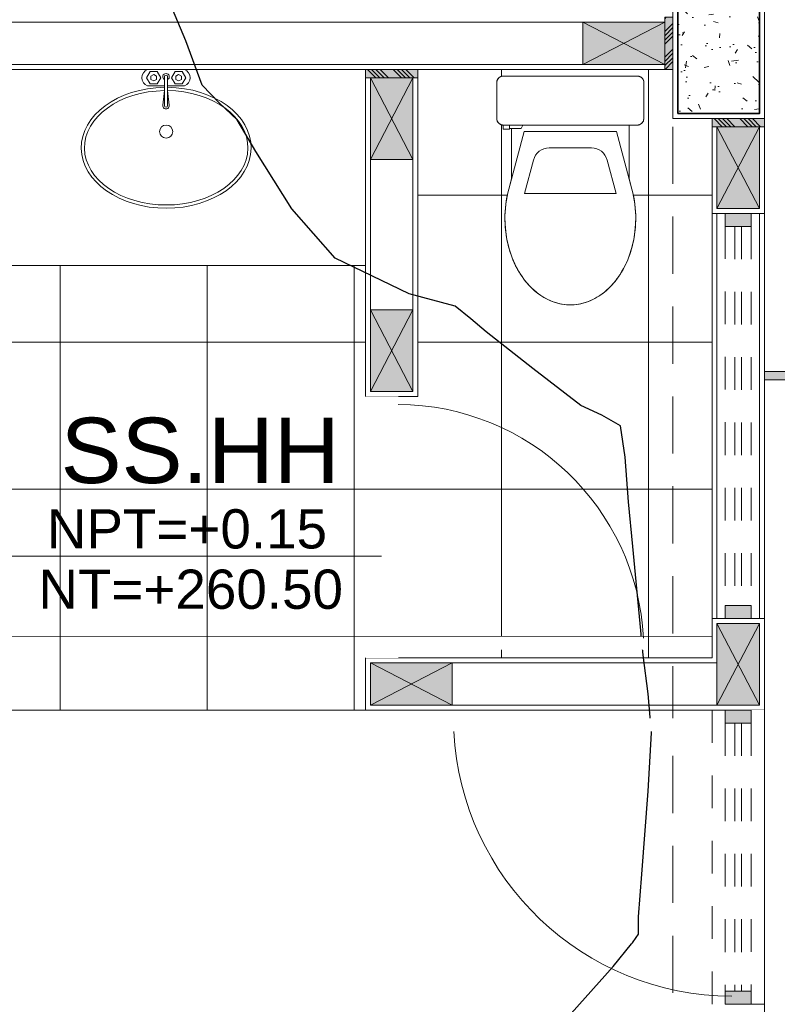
# Model space of a CAD drawing. Header units: millimetres. Extents: x -8931983 to 9630244, y 4 to 18563053.
# Tile 250 of 256: x 349154.24 to 349156.55, y 9281995.63 to 9281998.65. Entities that reach past the tile are written whole.
import ezdxf

# ---------------------------------------------------------------- set-up
doc = ezdxf.new("R2010")
doc.units = ezdxf.units.MM
doc.set_wipeout_variables(frame=1)
for name, pattern in [('01 nivel$0$HIDDEN2', [0.1875, 0.125, -0.0625]), ('CONTINUA', [0]), ('DASHED2', [0.375, 0.25, -0.125]), ('HIDDEN', [9.524999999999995, 6.349999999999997, -3.174999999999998])]:
    doc.linetypes.add(name, pattern=pattern)
for name, color, linetype, lineweight in [('.', 7, 'Continuous', 0), ('013MobiliarioBaño', 151, 'Continuous', 13), ('0_APATAROS SANITARIOS', 40, 'Continuous', 5), ('0_PROYECCIONES 1', 1, 'DASHED2', 0), ('0_VANOS', 30, 'Continuous', 9), ('COLUMNAS', 3, 'Continuous', 35), ('COLUMNETAS TOP', 253, 'Continuous', 0), ('G-ANNO-DIMS', 7, 'Continuous', 5), ('JUNTAS DE DILATACIÓN', 160, 'CONTINUA', 9), ('MURO', 133, 'Continuous', 15), ('Proyecciones 2', 251, 'HIDDEN', 5), ('SGE Arq-Linea fina', 255, 'Continuous', 0), ('TARRAJEO', 32, 'Continuous', 0), ('TEXTO AMBIENTES', 7, 'Continuous', 30), ('vereda', 254, 'Continuous', 5)]:
    doc.layers.add(name, color=color, linetype=linetype, lineweight=lineweight)
doc.layers.add('0_COLUMNA ACHURADO', color=250, linetype='Continuous', lineweight=0, true_color=0x363636)
doc.layers.add('0_TEXTURA PISOS', color=252, linetype='Continuous', lineweight=0, true_color=0x8c8c8c)
doc.layers.add('C-TOPO', color=7, linetype='Continuous')
doc.styles.add('Arial_1', font='arial.ttf', dxfattribs={"height": 0.15})

# ---------------------------------------------------------------- blocks, each defined once
blk = doc.blocks.new('topooooo')
at = {"layer": 'C-TOPO', "color": 252, "linetype": 'Continuous', "lineweight": 25, "true_color": 0x939598, "elevation": 2.117999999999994, "flags": 128}
blk.add_lwpolyline([(-120.4989087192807, -143.132410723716), (-120.4912516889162, -142.9395875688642), (-120.4916699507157, -142.8503300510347), (-120.4916699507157, -142.8503300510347), (-120.4919163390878, -142.8460237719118), (-120.4932911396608, -142.8269557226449), (-120.4945911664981, -142.8140000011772), (-120.5279999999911, -142.7735890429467), (-120.603182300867, -142.6659517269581), (-120.7498974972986, -142.4581191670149), (-120.8565994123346, -142.3140000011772), (-120.9405048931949, -142.2290660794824), (-121.0279999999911, -142.1471744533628), (-121.1270436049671, -142.0483261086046), (-121.2639263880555, -141.9111522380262), (-121.3611744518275, -141.8140000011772), (-121.4560049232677, -141.7155933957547), (-121.5279999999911, -141.6509058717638), (-121.593561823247, -141.6621382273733), (-121.6617920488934, -141.680207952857), (-121.8466223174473, -141.6867174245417), (-122.0279999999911, -141.6911653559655), (-122.0895952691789, -141.6901279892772), (-122.1508346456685, -141.6911653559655), (-122.2835516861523, -141.7512274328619), (-122.5279999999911, -141.811920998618), (-122.7259129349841, -141.779881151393), (-122.9225277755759, -141.7152611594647), (-123.0279999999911, -141.6770377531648), (-123.1038609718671, -141.6714018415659), (-123.1787246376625, -141.6632753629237), (-123.3034539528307, -141.5907951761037), (-123.5279999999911, -141.4732511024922)], dxfattribs=at)
blk = doc.blocks.new('C-4-flat-1-flat-1')
at = {"lineweight": 0}
blk.add_wipeout([(-0.43628214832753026, -0.4729520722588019), (-0.4363811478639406, -0.0629520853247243), (-0.4362609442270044, -0.060757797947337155), (-0.4357956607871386, -0.058143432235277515), (-0.43541534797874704, -0.05667769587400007), (-0.4343496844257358, -0.0541647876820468), (-0.4336601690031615, -0.052875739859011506), (-0.431631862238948, -0.05000833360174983), (-0.43052669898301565, -0.048808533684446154), (-0.4295311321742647, -0.04787814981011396), (-0.4275657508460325, -0.0463670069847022), (-0.42586503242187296, -0.04533885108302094), (-0.42476948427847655, -0.044791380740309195), (-0.42285110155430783, -0.044022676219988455), (-0.4205272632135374, -0.04338173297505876), (-0.41638597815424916, -0.04294725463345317), (-0.30638598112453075, -0.04292069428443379), (-0.3051001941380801, -0.04296175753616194), (-0.3032864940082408, -0.04316156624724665), (-0.3012231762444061, -0.043597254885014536), (-0.29925233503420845, -0.04423433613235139), (-0.2975451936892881, -0.04497840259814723), (-0.2955900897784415, -0.04608166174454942), (-0.29405094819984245, -0.047173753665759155), (-0.292675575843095, -0.04835507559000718), (-0.29171337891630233, -0.04932449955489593), (-0.2905299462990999, -0.050724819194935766), (-0.28954541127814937, -0.05212449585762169), (-0.2890509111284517, -0.0529375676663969), (-0.2879564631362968, -0.055140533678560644), (-0.28743738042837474, -0.0565071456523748), (-0.2870195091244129, -0.05790802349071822), (-0.2865118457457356, -0.060637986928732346), (-0.2863751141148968, -0.08791586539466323), (-0.12195374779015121, -0.08787616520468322), (-0.11705966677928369, -0.08656604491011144), (-0.10590800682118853, -0.08358080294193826), (-0.09557122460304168, -0.08081369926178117), (-0.08624783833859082, -0.07835112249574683), (-0.07438328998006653, -0.07557322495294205), (-0.062352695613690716, -0.07320060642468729), (-0.04838376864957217, -0.07099474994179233), (-0.04125851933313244, -0.07008577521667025), (-0.023101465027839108, -0.06846964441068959), (-0.012396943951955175, -0.06796168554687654), (-0.004792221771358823, -0.06780211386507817), (0.009015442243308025, -0.06793906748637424), (0.016149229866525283, -0.06822559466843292), (0.023826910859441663, -0.06869869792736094), (0.03891084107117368, -0.07013299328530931), (0.04617154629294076, -0.07106214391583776), (0.0612078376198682, -0.07348663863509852), (0.06957008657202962, -0.07513125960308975), (0.0836711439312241, -0.0783946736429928), (0.09481034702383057, -0.08141794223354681), (0.1018432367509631, -0.08354416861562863), (0.11003148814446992, -0.08626682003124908), (0.11603840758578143, -0.08843650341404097), (0.13488710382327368, -0.09623510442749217), (0.16399015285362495, -0.11147084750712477), (0.17588374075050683, -0.11904348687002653), (0.19005486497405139, -0.12944593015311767), (0.20163336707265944, -0.13923189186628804), (0.2135162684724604, -0.15070705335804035), (0.22422333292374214, -0.16280505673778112), (0.22427293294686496, -0.16276453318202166), (0.2407425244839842, -0.1864193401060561), (0.24207106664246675, -0.1887637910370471), (0.251172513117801, -0.20711007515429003), (0.2532847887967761, -0.2123656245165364), (0.2597313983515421, -0.23332062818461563), (0.2618929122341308, -0.24449410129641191), (0.2636426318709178, -0.2649477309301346), (0.2636426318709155, -0.2649477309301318), (0.2622135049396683, -0.2889512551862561), (0.2602522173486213, -0.30007065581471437), (0.25471231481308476, -0.31953177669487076), (0.2485066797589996, -0.33445459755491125), (0.24547392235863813, -0.34062660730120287), (0.24078181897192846, -0.349157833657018), (0.23375754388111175, -0.3602085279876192), (0.2242740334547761, -0.3727800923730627), (0.21357281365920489, -0.38488326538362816), (0.19887536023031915, -0.3988786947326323), (0.1858408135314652, -0.4094722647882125), (0.17724328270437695, -0.4156836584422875), (0.15942911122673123, -0.42683035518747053), (0.13496996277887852, -0.43939317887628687), (0.12140261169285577, -0.44516824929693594), (0.09805190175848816, -0.4532997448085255), (0.06300054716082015, -0.461859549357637), (0.02392522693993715, -0.46698305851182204), (-0.0013956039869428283, -0.4679093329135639), (-0.03204271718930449, -0.466559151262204), (-0.05781654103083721, -0.46329188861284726), (-0.0909129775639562, -0.45614631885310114), (-0.1058190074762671, -0.4521637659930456), (-0.1218668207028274, -0.447876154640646), (-0.2753402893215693, -0.4479132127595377), (-0.27533889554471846, -0.4536924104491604), (-0.2740581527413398, -0.4536921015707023), (-0.27405351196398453, -0.472912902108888), (-0.2862821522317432, -0.4729206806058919), (-0.2863232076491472, -0.4742015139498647), (-0.28652283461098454, -0.4760141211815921), (-0.28686760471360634, -0.47772436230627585), (-0.287247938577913, -0.4790606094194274), (-0.2883136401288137, -0.481703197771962), (-0.289003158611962, -0.4829922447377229), (-0.2899542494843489, -0.4844705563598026), (-0.2921366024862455, -0.48705940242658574), (-0.2931849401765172, -0.4880356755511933), (-0.2958803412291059, -0.49000290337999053), (-0.29835498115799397, -0.4912825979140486), (-0.3008815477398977, -0.49217771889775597), (-0.30300033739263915, -0.4926495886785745), (-0.30627732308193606, -0.4929206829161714), (-0.41627731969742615, -0.49294724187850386), (-0.4201091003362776, -0.49257768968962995), (-0.4214401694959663, -0.4922706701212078), (-0.42378604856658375, -0.49148616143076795), (-0.4250035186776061, -0.4909455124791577), (-0.426845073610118, -0.4899303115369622), (-0.4287049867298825, -0.4886212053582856), (-0.4304208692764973, -0.48709279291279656), (-0.4318377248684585, -0.48551800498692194), (-0.4330616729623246, -0.4838306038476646), (-0.43395249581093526, -0.48231521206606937), (-0.43522590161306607, -0.47936084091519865), (-0.4359450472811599, -0.47660380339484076)], dxfattribs=at).dxf.layer = '013MobiliarioBaño'
at = {"layer": '013MobiliarioBaño', "lineweight": 0}
for p, q in [((-0.3063859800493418, -0.0429206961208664), (-0.4163859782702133, -0.0429472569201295)), ((-0.4363811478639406, -0.0629520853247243), (-0.4362821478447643, -0.4729520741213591)), ((-0.2863751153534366, -0.0879158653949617), (-0.2863811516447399, -0.0629158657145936)), ((-0.1219537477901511, -0.0878761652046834), (-0.2863751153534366, -0.0879158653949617)), ((-0.2663657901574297, -0.1265345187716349), (-0.0898622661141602, -0.0792854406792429)), ((-0.0898622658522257, -0.0792854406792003), (-0.1219537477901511, -0.0878761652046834)), ((-0.266331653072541, -0.2679110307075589), (-0.2663657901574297, -0.1265345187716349)), ((-0.1792767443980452, -0.1549817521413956), (-0.0769327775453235, -0.1275848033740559)), ((-0.0768650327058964, -0.4081457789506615), (-0.0769327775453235, -0.1275848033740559)), ((-0.2163316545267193, -0.2678989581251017), (-0.2163472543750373, -0.2032931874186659)), ((-0.266331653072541, -0.2679110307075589), (-0.2662975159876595, -0.4092875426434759)), ((-0.2163316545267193, -0.2678989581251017), (-0.216316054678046, -0.3325047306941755)), ((-0.1792222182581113, -0.3807982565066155), (-0.0768650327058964, -0.4081457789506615)), ((-0.2753474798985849, -0.4181339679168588), (-0.2862965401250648, -0.41333141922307)), ((-0.2753388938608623, -0.4536924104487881), (-0.2753474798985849, -0.4181339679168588)), ((-0.2662975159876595, -0.4092875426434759), (-0.0897711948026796, -0.4564513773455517)), ((-0.2753402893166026, -0.4479132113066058), (-0.1218668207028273, -0.447876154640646)), ((-0.2753402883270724, -0.4479132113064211), (-0.1218668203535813, -0.4478761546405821)), ((-0.2753388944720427, -0.4536924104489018), (-0.2753402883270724, -0.4479132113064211)), ((-0.1218668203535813, -0.4478761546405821), (-0.0897711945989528, -0.456451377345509)), ((-0.2740581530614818, -0.4536921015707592), (-0.2862867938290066, -0.4536950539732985)), ((-0.286282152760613, -0.4729158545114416), (-0.2740535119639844, -0.4729129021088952)), ((-0.2862821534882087, -0.4729158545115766), (-0.2740535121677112, -0.4729129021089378)), ((-0.2740581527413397, -0.4536921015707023), (-0.2753388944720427, -0.4536924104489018)), ((-0.2740535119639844, -0.4729129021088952), (-0.2740581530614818, -0.4536921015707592)), ((-0.2740535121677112, -0.4729129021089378), (-0.2740581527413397, -0.4536921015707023)), ((-0.4162773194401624, -0.4929472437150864), (-0.306277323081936, -0.4929206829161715))]:
    blk.add_line(p, q, dxfattribs=at)
at = {"layer": '013MobiliarioBaño', "lineweight": 0, "flags": 128}
blk.add_lwpolyline([(-0.4163859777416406, -0.042947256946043), (-0.3063859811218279, -0.0429206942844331, -0.0160843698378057), (-0.3051001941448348, -0.0429617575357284, -0.0986962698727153), (-0.2975451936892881, -0.0449784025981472, -0.0824966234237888), (-0.2922186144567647, -0.0487989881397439, -0.0521878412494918), (-0.2896015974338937, -0.0520373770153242, -0.0439883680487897), (-0.2879564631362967, -0.0551405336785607, -0.0365715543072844), (-0.2870195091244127, -0.0579080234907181, -0.0347512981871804), (-0.2865118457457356, -0.0606379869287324, -0.0218207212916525), (-0.2863885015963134, -0.0623784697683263, -0.0067182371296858), (-0.2863811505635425, -0.0629158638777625), (-0.286282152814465, -0.4729158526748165, -0.0160830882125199), (-0.2863232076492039, -0.4742015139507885, -0.0228063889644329), (-0.28652283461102, -0.4760141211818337, -0.0218183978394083), (-0.2868676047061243, -0.4777243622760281, -0.0347540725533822), (-0.287720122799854, -0.4803672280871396, -0.0365716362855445), (-0.2890031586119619, -0.4829922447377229, -0.0439884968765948), (-0.2910314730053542, -0.4858596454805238, -0.0521855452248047), (-0.2940408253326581, -0.4887368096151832, -0.082496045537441), (-0.2998120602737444, -0.4918452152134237, -0.0824837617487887), (-0.3062773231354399, -0.4929206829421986), (-0.4162773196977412, -0.492947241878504, -0.0160821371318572), (-0.4175630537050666, -0.4929061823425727, -0.0986987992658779), (-0.4251182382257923, -0.4908894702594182, -0.0824964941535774), (-0.4304447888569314, -0.4870688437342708, -0.0521851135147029), (-0.4330616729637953, -0.4838306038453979, -0.0439886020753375), (-0.4347068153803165, -0.4807274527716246, -0.0365715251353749), (-0.4356437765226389, -0.4779599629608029, -0.0347517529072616), (-0.436151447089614, -0.4752300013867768, -0.0218210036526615), (-0.4362747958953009, -0.473489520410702, -0.0067191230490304), (-0.4362821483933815, -0.4729520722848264), (-0.4363811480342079, -0.0629520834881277, -0.016084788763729), (-0.4363400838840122, -0.0616662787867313, -0.022803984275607), (-0.4361404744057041, -0.0598538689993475, -0.0218208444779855), (-0.4357956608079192, -0.0581434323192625, -0.0347516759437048), (-0.434943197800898, -0.0555007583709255, -0.0365719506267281), (-0.4336601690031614, -0.0528757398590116, -0.0439887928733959), (-0.4316318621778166, -0.0500083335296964, -0.0521852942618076), (-0.428622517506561, -0.0471311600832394, -0.0824986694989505), (-0.4228511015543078, -0.0440226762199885, -0.0824812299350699), (-0.4163859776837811, -0.0429472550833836)], format="xyb", dxfattribs=at)
at = {"layer": '013MobiliarioBaño', "lineweight": 0}
for points in [[(-0.0898622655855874, -0.0792854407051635, -0.1383247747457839), (0.0979623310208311, -0.0823463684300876, -0.0674308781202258), (0.1696130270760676, -0.1149553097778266, -0.0791594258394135), (0.2242233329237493, -0.1628050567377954, -0.0802437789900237), (0.2532847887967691, -0.2123656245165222, -0.1964005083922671), (0.2512018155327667, -0.3284620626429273, -0.091852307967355), (0.2135728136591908, -0.3848832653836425, -0.0663496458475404), (0.1640656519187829, -0.4241433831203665, -0.0672943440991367), (0.0912710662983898, -0.4552901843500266, -0.132912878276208), (-0.0897711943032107, -0.4564513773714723)], [(-0.0897711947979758, -0.4564513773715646, 0.1383247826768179), (0.0980519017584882, -0.4532997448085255, 0.0674308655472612), (0.1696868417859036, -0.4206562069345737, 0.0791594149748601), (0.2242740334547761, -0.3727800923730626, 0.0802437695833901), (0.2533115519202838, -0.3232054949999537, 0.1964005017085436), (0.2511725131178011, -0.2071100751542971, 0.0918523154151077), (0.2135162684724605, -0.1507070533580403, 0.0663496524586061), (0.1639901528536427, -0.1114708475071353, 0.067294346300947), (0.0911805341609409, -0.0803592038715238, 0.132912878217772), (-0.0898622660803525, -0.0792854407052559)]]:
    blk.add_lwpolyline(points, format="xyb", dxfattribs=at)
for centre, major_axis, ratio, start_param, end_param in [((-0.4163811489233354, -0.0629472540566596), (0.0199589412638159, -0.0012808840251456), 0.9999999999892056, 1.635125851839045, 3.205922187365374), ((-0.3063811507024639, -0.0629206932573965), (0.0199589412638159, -0.0012808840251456), 0.9999999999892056, 0.0643295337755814, 1.635125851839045), ((-0.1663472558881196, -0.2032811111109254), (0.0498973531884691, -0.003202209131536), 0.9999999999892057, 1.896446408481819, 3.205922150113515), ((-0.1663160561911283, -0.3324926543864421), (0.0498973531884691, -0.003202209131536), 0.9999999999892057, -3.07726315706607, -1.767787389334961), ((-0.416282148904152, -0.4729472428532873), (0.0199589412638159, -0.0012808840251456), 0.9999999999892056, -3.077263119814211, -1.506466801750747), ((-0.3062821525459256, -0.4729206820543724), (0.0199589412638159, -0.0012808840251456), 0.9999999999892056, -1.506466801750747, 0.0643295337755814)]:
    blk.add_ellipse(centre, major_axis=major_axis, ratio=ratio, start_param=start_param, end_param=end_param, dxfattribs=at)
blk = doc.blocks.new('Lav ovalado')
at = {"layer": '013MobiliarioBaño', "lineweight": 0}
for p, q in [((-0.0222333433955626, 0.0049999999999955), (-0.1104479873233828, 0.0049999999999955)), ((-0.0222333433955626, -0.0049999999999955), (-0.1104479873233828, -0.0049999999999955))]:
    blk.add_line(p, q, dxfattribs=at)
for points in [[(-0.0500000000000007, 0.0049999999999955), (-0.0500000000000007, 0.0566099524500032, -0.6886077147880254), (0, 0.0566099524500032), (0, -0.0566099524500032, -0.6886077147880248), (-0.0500000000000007, -0.0566099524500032)], [(-0.0644141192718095, -0.0049999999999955), (-0.10935532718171, -0.0099401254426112, -1.115964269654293), (-0.1093550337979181, 0.0099400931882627), (-0.0644263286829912, 0.0049999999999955)], [(-0.0500000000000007, -0.0566099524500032), (-0.0500000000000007, -0.0049999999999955, -0.6886077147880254)]]:
    blk.add_lwpolyline(points, format="xyb", dxfattribs=at)
for points in [[(-0.0436602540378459, 0.0485134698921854), (-0.0250000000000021, 0.0592869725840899), (-0.0063397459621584, 0.0485134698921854), (-0.0063397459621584, 0.0269664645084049), (-0.0250000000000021, 0.0161929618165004), (-0.0436602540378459, 0.0269664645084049)], [(-0.0350000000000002, 0.0377399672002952), (-0.0300000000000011, 0.0464002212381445), (-0.0199999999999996, 0.0464002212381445), (-0.0150000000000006, 0.0377399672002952), (-0.0199999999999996, 0.0290797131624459), (-0.0300000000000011, 0.0290797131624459)], [(-0.0436602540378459, -0.0278383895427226), (-0.0250000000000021, -0.0170648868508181), (-0.0063397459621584, -0.0278383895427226), (-0.0063397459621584, -0.0493853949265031), (-0.0250000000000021, -0.0601588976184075), (-0.0436602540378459, -0.0493853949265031)], [(-0.0350000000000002, -0.0386118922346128), (-0.0300000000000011, -0.0299516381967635), (-0.0199999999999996, -0.0299516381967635), (-0.0150000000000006, -0.0386118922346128), (-0.0199999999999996, -0.0472721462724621), (-0.0300000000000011, -0.0472721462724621)]]:
    blk.add_lwpolyline(points, close=True, dxfattribs=at)
blk.add_circle((-0.1897540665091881, -0.0004359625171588), 0.02, dxfattribs=at)
for centre, radius, start, end in [((-0.1104479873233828, 0), 0.005, 90, 270), ((-0.0222333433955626, 0), 0.01, 210, 149.9999999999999), ((-0.0222333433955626, 0), 0.005, 270, 90)]:
    blk.add_arc(centre, radius, start, end, dxfattribs=at)
at = {"layer": '013MobiliarioBaño', "lineweight": 0, "extrusion": (0, 0, -1)}
for major_axis, ratio, start_param, end_param in [((-1.165e-13, 0.2600000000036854), 0.7115384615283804, 1.588351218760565, 7.833072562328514), ((2.49e-14, 0.2500000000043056), 0.6999999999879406, 1.589053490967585, 7.832236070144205)]:
    blk.add_ellipse((-0.2393849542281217, -0.0004359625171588), major_axis=major_axis, ratio=ratio, start_param=start_param, end_param=end_param, dxfattribs=at)
blk = doc.blocks.new('columnas 2do bloque')
at = {"layer": '0_COLUMNA ACHURADO'}
h = blk.add_hatch(dxfattribs=at)
h.set_pattern_fill('AR-CONC', color=256, scale=0.00088, angle=90.00000000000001)
h.set_pattern_definition([(140, (-11248.83227244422, -3124.007211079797), (0.0140263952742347, 0.1603225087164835), [0.016764, -0.184404]), (85.00000000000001, (-11248.83227244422, -3124.007211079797), (-0.1681300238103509, -0.0310142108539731), [0.0134112, -0.1475237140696]), (190.4514447, (-11248.83110358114, -3123.993850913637), (-0.1541036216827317, 0.1293082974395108), [0.014247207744, -0.156719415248]), (136.1842, (-11248.87697644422, -3124.007211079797), (0.0369972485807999, 0.2385495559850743), [0.025146, -0.2766059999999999]), (186.63555761, (-11248.87389336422, -3123.987331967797), (-0.2177349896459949, 0.2089156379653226), [0.0213708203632, -0.2350793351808]), (81.18415117, (-11248.87697644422, -3124.007211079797), (-0.2177349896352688, 0.2089156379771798), [0.0201167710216, -0.2212845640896]), (111, (-11248.86580044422, -3123.984859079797), (0.0899933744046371, 0.1334206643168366), [0.016764, -0.184404]), (56.00000000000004, (-11248.86580044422, -3123.984859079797), (-0.1620854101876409, 0.0543857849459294), [0.0134112, -0.1475232]), (161.451445, (-11248.85830099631, -3123.973740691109), (-0.0720920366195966, 0.1878064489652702), [0.014247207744, -0.1567191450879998]), (127.5, (-11248.83227244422, -3124.007211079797), (-0.0744084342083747, 0.0027179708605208), [0, -0.14573504, 0, -0.1497584, 0, -0.148082]), (97.49999999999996, (-11248.83227244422, -3124.007211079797), (-0.0881589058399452, 0.0588013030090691), [0, -0.08538464, 0, -0.14238224, 0, -0.0564388]), (57.50000000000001, (-11248.83227244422, -3124.057056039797), (0.0050412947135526, 0.1193197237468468), [0, -0.05588, 0, -0.1743456, 0, -0.2313432]), (47.5, (-11248.83227244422, -3124.079408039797), (-0.0223753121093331, 0.1303536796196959), [0, -0.072644, 0, -0.11578336, 0, -0.1642872])])
h.paths.add_polyline_path([(-0.2650000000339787, -29.46500001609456), (-0.2650000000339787, -29.06500001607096), (-0.0150000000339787, -29.06500001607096), (-0.0150000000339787, -29.46500001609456)])
at = {"layer": 'COLUMNAS', "color": 6, "elevation": -20.54863759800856}
blk.add_lwpolyline([(-0.2650000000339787, -29.46500001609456), (-0.2650000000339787, -29.06500001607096), (-0.0150000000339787, -29.06500001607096), (-0.0150000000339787, -29.46500001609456)], close=True, dxfattribs=at)
at = {"layer": 'TARRAJEO', "elevation": -20.54863759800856}
blk.add_lwpolyline([(-0.2800000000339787, -29.48000001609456), (-0.2800000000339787, -29.05000001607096), (-3.39787e-11, -29.05000001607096), (-3.39787e-11, -29.48000001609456)], close=True, dxfattribs=at)
blk = doc.blocks.new('*U1005')
at = {"linetype": 'Continuous', "true_color": 0xbebebe}
for points in [[(3032.131410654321, 1351.188780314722), (3032.131410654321, 1351.268780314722), (3032.171410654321, 1351.268780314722), (3032.171410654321, 1351.188780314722)], [(3033.331410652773, 1351.188780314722), (3033.331410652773, 1351.268780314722), (3033.371410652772, 1351.268780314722), (3033.371410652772, 1351.188780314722)]]:
    blk.add_hatch(color=9, dxfattribs=at).paths.add_polyline_path(points)
at = {"layer": '0_VANOS', "linetype": 'Continuous'}
for p, q in [((3032.131410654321, 1351.268780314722), (3032.171410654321, 1351.268780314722)), ((3032.131410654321, 1351.268780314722), (3032.131410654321, 1351.188780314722)), ((3032.171410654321, 1351.268780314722), (3032.171410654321, 1351.188780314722)), ((3033.331410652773, 1351.188780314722), (3033.331410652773, 1351.268780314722)), ((3033.331410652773, 1351.268780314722), (3033.371410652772, 1351.268780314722)), ((3033.371410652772, 1351.268780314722), (3033.371410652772, 1351.188780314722)), ((3032.171410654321, 1351.188780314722), (3032.131410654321, 1351.188780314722)), ((3033.371410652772, 1351.188780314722), (3033.331410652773, 1351.188780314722))]:
    blk.add_line(p, q, dxfattribs=at)
at = {"layer": '0_VANOS', "linetype": '01 nivel$0$HIDDEN2', "ltscale": 0.5}
for p, q in [((3032.170780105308, 1351.268780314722), (3033.33078010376, 1351.268780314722)), ((3032.171410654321, 1351.238780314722), (3033.331410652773, 1351.238780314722)), ((3032.171410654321, 1351.218780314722), (3033.331410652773, 1351.218780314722)), ((3032.171410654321, 1351.188780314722), (3033.331410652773, 1351.188780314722))]:
    blk.add_line(p, q, dxfattribs=at)
at = {"layer": '0_VANOS', "linetype": '01 nivel$0$HIDDEN2'}
blk.add_line((3033.331410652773, 1351.268780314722), (3033.371410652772, 1351.268780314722), dxfattribs=at)
blk = doc.blocks.new('*U1569')
for points in [[(0, -0.04999999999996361), (0.040000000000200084, -0.04999999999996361), (0.040000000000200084, 0.010000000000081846), (0.025000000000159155, 0.010000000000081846), (0.025000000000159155, 0.050000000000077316), (0, 0.050000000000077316)], [(0.8999999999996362, -0.0500000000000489), (0.8599999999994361, -0.0500000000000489), (0.8599999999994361, 0.00999999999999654), (0.874999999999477, 0.00999999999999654), (0.874999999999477, 0.04999999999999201), (0.8999999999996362, 0.04999999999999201)]]:
    blk.add_wipeout(points)
blk.add_wipeout([(0.024999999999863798, 0.04999999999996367), (0.024999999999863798, 0.8999999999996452), (0.06499999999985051, 0.8999999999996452), (0.06499999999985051, 0.049999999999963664)])
blk.add_arc((0.0215447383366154, 0.0476485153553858), 0.8534585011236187, 0.1578639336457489, 87.08142791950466)
blk = doc.blocks.new('*U1074')
at = {"linetype": 'Continuous', "true_color": 0xbebebe}
for points in [[(3032.131410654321, 1351.188780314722), (3032.131410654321, 1351.268780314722), (3032.171410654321, 1351.268780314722), (3032.171410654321, 1351.188780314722)], [(3032.99141065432, 1351.188780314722), (3032.99141065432, 1351.268780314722), (3033.03141065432, 1351.268780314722), (3033.03141065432, 1351.188780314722)]]:
    blk.add_hatch(color=9, dxfattribs=at).paths.add_polyline_path(points)
at = {"layer": '0_VANOS', "linetype": 'Continuous'}
for p, q in [((3032.131410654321, 1351.268780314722), (3032.171410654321, 1351.268780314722)), ((3032.131410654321, 1351.268780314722), (3032.131410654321, 1351.188780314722)), ((3032.171410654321, 1351.268780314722), (3032.171410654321, 1351.188780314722)), ((3032.99141065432, 1351.188780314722), (3032.99141065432, 1351.268780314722)), ((3032.99141065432, 1351.268780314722), (3033.03141065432, 1351.268780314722)), ((3033.03141065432, 1351.268780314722), (3033.03141065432, 1351.188780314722)), ((3032.171410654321, 1351.188780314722), (3032.131410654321, 1351.188780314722)), ((3033.03141065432, 1351.188780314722), (3032.99141065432, 1351.188780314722))]:
    blk.add_line(p, q, dxfattribs=at)
at = {"layer": '0_VANOS', "linetype": '01 nivel$0$HIDDEN2', "ltscale": 0.5}
for p, q in [((3032.170780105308, 1351.268780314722), (3032.990780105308, 1351.268780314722)), ((3032.171410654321, 1351.238780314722), (3032.99141065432, 1351.238780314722)), ((3032.171410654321, 1351.218780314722), (3032.99141065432, 1351.218780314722)), ((3032.171410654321, 1351.188780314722), (3032.99141065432, 1351.188780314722))]:
    blk.add_line(p, q, dxfattribs=at)
at = {"layer": '0_VANOS', "linetype": '01 nivel$0$HIDDEN2'}
blk.add_line((3032.99141065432, 1351.268780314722), (3033.03141065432, 1351.268780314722), dxfattribs=at)
blk = doc.blocks.new('*U995')
at = {"lineweight": 0}
for points in [[(0, -0.04999999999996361), (0.040000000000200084, -0.04999999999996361), (0.040000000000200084, 0.010000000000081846), (0.025000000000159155, 0.010000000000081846), (0.025000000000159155, 0.050000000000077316), (0, 0.050000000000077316)], [(0.8000000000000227, -0.050000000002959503), (0.7599999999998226, -0.050000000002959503), (0.7599999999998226, 0.009999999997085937), (0.7749999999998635, 0.009999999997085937), (0.7749999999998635, 0.04999999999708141), (0.8000000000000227, 0.04999999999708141)]]:
    blk.add_wipeout(points, dxfattribs=at)
blk.add_wipeout([(0.024999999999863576, 0.049999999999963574), (0.025000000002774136, 0.8000000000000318), (0.06500000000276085, 0.8000000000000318), (0.06499999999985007, 0.049999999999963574)], dxfattribs=at)
blk.add_arc((0.0219512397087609, 0.0479251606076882), 0.7530516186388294, 0.1578639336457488, 87.08142791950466, dxfattribs=at)
blk = doc.blocks.new('Cotas de elevación - M_Cota de elevación - Destino rellenado-517392-Nivel 1')
at = {"layer": 'G-ANNO-DIMS'}
for p, q in [((0, -0.0015), (0, 0.0015)), ((-0.0015, 0), (0.013, 0))]:
    blk.add_line(p, q, dxfattribs=at)
blk.add_circle((0, 0), 0.001, dxfattribs=at)
blk = doc.blocks.new('BLOQUE EDF 07 PG')
at = {"layer": '.', "true_color": 0xadddf7, "transparency": 33554572}
h = blk.add_hatch(color=141, dxfattribs=at)
h.dxf.hatch_style = 1
h.paths.add_polyline_path([(-0.2800000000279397, -29.17000000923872), (-0.3049999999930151, -29.17000000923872), (-0.3049999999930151, -29.33000000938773), (-0.2800000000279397, -29.33000000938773)])
h = blk.add_hatch(color=141, dxfattribs=at)
h.dxf.hatch_style = 1
h.paths.add_polyline_path([(-1.21999999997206, -29.33000003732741), (-1.21999999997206, -29.35500003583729), (-1.059999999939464, -29.35500003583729), (-1.059999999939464, -29.33000003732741)])
h = blk.add_hatch(color=141, dxfattribs=at)
h.dxf.hatch_style = 1
h.paths.add_polyline_path([(-0.1599999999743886, -29.4800000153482), (-0.1599999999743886, -29.50500001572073), (0, -29.50500001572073), (0, -29.4800000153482)])
at = {"layer": '0_TEXTURA PISOS'}
h = blk.add_hatch(dxfattribs=at)
h.set_pattern_fill('_USER', color=256, scale=0.45, angle=180, style=0, double=1, pattern_type=0)
h.set_pattern_definition([(180, (-2.440000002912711, -31.29000001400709), (-1e-16, -0.45), []), (270, (-2.440000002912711, -31.29000001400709), (0.45, -1e-16), [])])
h.paths.add_polyline_path([(-2.540000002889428, -30.35500001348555), (-2.540000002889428, -30.33000001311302), (-3.50000003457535, -30.33000001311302), (-3.500000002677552, -31.13000001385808), (-2.540000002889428, -31.13000001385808), (-2.540000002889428, -31.10500001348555), (-3.290000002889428, -31.10500001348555), (-3.290000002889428, -31.06500001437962), (-3.289745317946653, -31.06500001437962, -0.3967610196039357)])
h.paths.add_polyline_path([(-1.124149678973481, -30.35500001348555), (-1.159999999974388, -30.35500001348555), (-1.159999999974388, -30.3700000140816), (-1.21999999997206, -30.3700000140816), (-1.21999999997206, -30.33000001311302), (-1.220000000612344, -29.9300000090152), (-2.440000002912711, -29.9300000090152), (-2.440000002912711, -30.33000001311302), (-2.440000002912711, -30.3700000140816), (-2.500000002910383, -30.3700000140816), (-2.500000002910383, -30.35500001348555), (-2.540000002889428, -30.35500001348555, 0.3967610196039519), (-3.289745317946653, -31.06500001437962), (-2.540000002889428, -31.06500001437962), (-2.540000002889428, -31.10500001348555), (-2.500000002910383, -31.10500001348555), (-2.500000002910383, -31.09000001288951), (-2.440000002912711, -31.09000001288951), (-2.440000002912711, -31.13000001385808), (-2.440000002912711, -31.29000001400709), (-1.21999999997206, -31.29000001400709), (-1.21999999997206, -31.13000001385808), (-1.21999999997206, -31.09000001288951), (-1.159999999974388, -31.09000001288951), (-1.159999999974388, -31.10500001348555), (-1.119999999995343, -31.10500001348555), (-1.119999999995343, -31.06500001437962), (-0.3702546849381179, -31.06500001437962, 0.3983563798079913)])
h.paths.add_polyline_path([(-2.570833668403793, -30.81877262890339, -1), (-2.370833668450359, -30.81877262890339, -1)], flags=16)
h.paths.add_polyline_path([(-0.2799999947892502, -29.33000001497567), (-1.059999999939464, -29.33000003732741), (-1.059999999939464, -30.33000001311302), (-1.119999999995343, -30.33000001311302), (-1.119999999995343, -30.35500001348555, -0.3967610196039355), (-0.3702546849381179, -31.06500001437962), (-0.3699999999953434, -31.06500001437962), (-0.3699999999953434, -31.10500001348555), (-1.119999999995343, -31.10500001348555), (-1.119999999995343, -31.13000001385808), (-0.2799999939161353, -31.13000001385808)])
h.paths.add_polyline_path([(-0.792323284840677, -29.75434519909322), (-0.7923157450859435, -29.75417405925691, 0.0220731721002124), (-0.7936711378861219, -29.78467872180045), (-0.7936659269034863, -29.78482117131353, -0.0220171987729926)], flags=16)
h.paths.add_polyline_path([(-0.3691383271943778, -29.36568951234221), (-0.3687038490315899, -29.36983079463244, 0.0521915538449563)], flags=0)
h.paths.add_polyline_path([(-0.4136720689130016, -29.4998416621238), (-0.3870953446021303, -29.49983524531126), (-0.3863945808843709, -29.49970493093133)], flags=16)
h.paths.add_polyline_path([(-0.5145203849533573, -30.02828784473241), (-0.5121759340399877, -30.02695930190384), (-0.4889738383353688, -30.01080490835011), (-0.4764636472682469, -29.99973304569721), (-0.4649884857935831, -29.9878501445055), (-0.4552025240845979, -29.97627164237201), (-0.4448000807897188, -29.96210051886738), (-0.4372274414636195, -29.9502069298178), (-0.421991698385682, -29.92110388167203), (-0.4141930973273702, -29.90225518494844), (-0.4120234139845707, -29.89624826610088), (-0.4093007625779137, -29.88806001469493), (-0.4071745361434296, -29.88102712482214), (-0.4041512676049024, -29.86988792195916), (-0.400887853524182, -29.85578686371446), (-0.3992432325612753, -29.84742461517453), (-0.3968187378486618, -29.8323883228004), (-0.3958895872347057, -29.82512761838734), (-0.3944552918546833, -29.81004368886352), (-0.3939821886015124, -29.80236600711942), (-0.3936956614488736, -29.79523221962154), (-0.393558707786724, -29.78142455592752), (-0.393718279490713, -29.77381983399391), (-0.3942262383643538, -29.76311531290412), (-0.3958423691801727, -29.74495825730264), (-0.396751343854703, -29.73783300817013), (-0.3989572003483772, -29.72386408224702), (-0.4013298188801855, -29.71183348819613), (-0.404107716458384, -29.69996893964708), (-0.4065702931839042, -29.69064555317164), (-0.4093373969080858, -29.68030877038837), (-0.4123226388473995, -29.66915711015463), (-0.4136327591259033, -29.66426303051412), (-0.4522911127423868, -29.51985098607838), (-0.5936676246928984, -29.51988512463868), (-0.7350441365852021, -29.51991926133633), (-0.7736327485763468, -29.66434996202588), (-0.773669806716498, -29.51087648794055), (-0.779449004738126, -29.51087788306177), (-0.7794486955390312, -29.51215862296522), (-0.7986694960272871, -29.51216326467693), (-0.7986772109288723, -29.50003463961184), (-0.8034882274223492, -29.49950478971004), (-0.8090340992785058, -29.49726825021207), (-0.8146021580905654, -29.49257447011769), (-0.8182090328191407, -29.48559958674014), (-0.8186772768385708, -29.47993945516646), (-0.8187043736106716, -29.36771218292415), (-0.8175673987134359, -29.36278288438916), (-0.814568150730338, -29.35734230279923), (-0.8097079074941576, -29.35296948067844), (-0.8037456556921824, -29.35039960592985), (-0.7987086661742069, -29.34993462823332), (-0.3861588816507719, -29.34983501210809), (-0.3803485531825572, -29.35134261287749), (-0.3746358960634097, -29.35538355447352), (-0.3704956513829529, -29.36076832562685), (-0.368704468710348, -29.36726253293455), (-0.3686768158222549, -29.48178733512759), (-0.3697690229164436, -29.48695976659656), (-0.3730638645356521, -29.49279860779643), (-0.3784076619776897, -29.49731473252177), (-0.3808971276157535, -29.49826031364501), (-0.378694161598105, -29.49716586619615), (-0.377881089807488, -29.496671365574), (-0.3764814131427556, -29.49568683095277), (-0.3750810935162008, -29.4945033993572), (-0.3741116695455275, -29.49354120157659), (-0.3729303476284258, -29.49216582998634), (-0.3718382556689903, -29.49062668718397), (-0.3707349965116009, -29.48867158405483), (-0.3699909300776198, -29.48696444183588), (-0.3693538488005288, -29.48499360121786), (-0.3689181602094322, -29.48293028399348), (-0.3687183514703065, -29.48111658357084), (-0.368677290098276, -29.47983085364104), (-0.3687044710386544, -29.36726252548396), (-0.3697792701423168, -29.36336567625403), (-0.3705479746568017, -29.36144729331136), (-0.3710954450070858, -29.36035174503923), (-0.3721236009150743, -29.3586510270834), (-0.3736347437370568, -29.35668564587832), (-0.3745651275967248, -29.35569007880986), (-0.3757649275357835, -29.35458491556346), (-0.3786323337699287, -29.35255660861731), (-0.3799213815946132, -29.35186709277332), (-0.3824342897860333, -29.35080142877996), (-0.3839000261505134, -29.35042111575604), (-0.3865143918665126, -29.34995583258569), (-0.3887086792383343, -29.34983562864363), (-0.7987086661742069, -29.34993462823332), (-0.8023603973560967, -29.35027172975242), (-0.8051174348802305, -29.35099087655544), (-0.8080718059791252, -29.3522642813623), (-0.8095871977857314, -29.35315510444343), (-0.8112745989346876, -29.35437905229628), (-0.8128493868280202, -29.3557959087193), (-0.8143777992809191, -29.35751179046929), (-0.8156869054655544, -29.35937170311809), (-0.8167021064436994, -29.36121325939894), (-0.8172427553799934, -29.36243072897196), (-0.8180272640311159, -29.36477660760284), (-0.8183342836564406, -29.36610767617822), (-0.8187038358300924, -29.36993945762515), (-0.8186772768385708, -29.47993945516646), (-0.8184061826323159, -29.48321644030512), (-0.8179343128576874, -29.48533522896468), (-0.8170391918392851, -29.48786179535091), (-0.8157594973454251, -29.49033643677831), (-0.8137922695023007, -29.49303183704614), (-0.8128159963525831, -29.49408017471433), (-0.8102271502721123, -29.49626252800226), (-0.8087488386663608, -29.49721361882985), (-0.8074597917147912, -29.49790313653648), (-0.8048172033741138, -29.49896883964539), (-0.803480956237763, -29.49934917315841), (-0.8017707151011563, -29.4996939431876), (-0.7999581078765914, -29.49989357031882), (-0.798672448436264, -29.4999347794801), (-0.7986724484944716, -29.49993462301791), (-0.7986772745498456, -29.49993462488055), (-0.7986694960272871, -29.51216326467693), (-0.7794486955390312, -29.51215862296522), (-0.779449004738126, -29.51087788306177), (-0.773669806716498, -29.51087648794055), (-0.7736327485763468, -29.66434996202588), (-0.7350441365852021, -29.51991926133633), (-0.5936676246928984, -29.51988512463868), (-0.4522911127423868, -29.51985098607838), (-0.4043396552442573, -29.69897831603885), (-0.4013298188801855, -29.71183348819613), (-0.3989572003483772, -29.72386408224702), (-0.396751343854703, -29.73783300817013), (-0.3958423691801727, -29.74495825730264), (-0.3942262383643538, -29.76311531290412), (-0.393718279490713, -29.77381983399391), (-0.393558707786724, -29.78142455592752), (-0.3936956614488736, -29.79523221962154), (-0.3939821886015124, -29.80236600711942), (-0.3944552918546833, -29.81004368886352), (-0.3958895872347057, -29.82512761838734), (-0.3968187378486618, -29.8323883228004), (-0.3992432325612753, -29.84742461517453), (-0.400887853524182, -29.85578686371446), (-0.4041512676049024, -29.86988792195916), (-0.4071745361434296, -29.88102712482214), (-0.4093007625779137, -29.88806001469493), (-0.4120234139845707, -29.89624826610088), (-0.4141930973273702, -29.90225518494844), (-0.421991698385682, -29.92110388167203), (-0.4372274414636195, -29.9502069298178), (-0.4448000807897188, -29.96210051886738), (-0.4552025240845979, -29.97627164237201), (-0.4649884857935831, -29.9878501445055), (-0.4764636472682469, -29.99973304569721), (-0.4885616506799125, -30.01044011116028), (-0.4885211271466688, -30.01048970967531), (-0.5130026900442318, -30.02753492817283)], flags=16)
h.paths.add_polyline_path([(-0.7736698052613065, -29.51087648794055), (-0.77944900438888, -29.51087788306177), (-0.7986694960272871, -29.51216326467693), (-0.7794486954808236, -29.51215862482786)], flags=0)
h.paths.add_polyline_path([(-0.1600301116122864, -29.77000001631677), (-0.1599999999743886, -29.4800000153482), (-0.2799999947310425, -29.4800000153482), (-0.2799999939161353, -31.13000001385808), (-0.1600301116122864, -31.13000001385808)])
h.paths.add_polyline_path([(-2.263705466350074, -31.04552281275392), (-1.271700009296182, -31.04552281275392), (-1.271700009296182, -30.79823768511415), (-2.263705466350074, -30.79823768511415)], flags=24)
h.paths.add_polyline_path([(-2.197872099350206, -30.70452023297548), (-1.243983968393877, -30.70452023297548), (-1.243983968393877, -30.29237834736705), (-2.197872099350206, -30.29237834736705)], flags=24)
h.paths.add_polyline_path([(-2.237883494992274, -30.86090159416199), (-1.320530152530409, -30.86090159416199), (-1.320530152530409, -30.61361646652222), (-2.237883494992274, -30.61361646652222)], flags=24)
at = {"layer": 'COLUMNETAS TOP', "true_color": 0xc0c0c0}
for points in [[(-0.3049999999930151, -29.18500000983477), (-0.5549999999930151, -29.18500000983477), (-0.5549999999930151, -29.31500000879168), (-0.3049999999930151, -29.31500000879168)], [(-1.20499999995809, -29.35500003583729), (-1.20499999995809, -29.60500003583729), (-1.074999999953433, -29.60500003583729), (-1.074999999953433, -29.35500003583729)], [(-0.0149999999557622, -29.50500001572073), (-0.0149999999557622, -29.75500001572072), (-0.1449999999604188, -29.75500001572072), (-0.1449999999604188, -29.50500001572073)], [(-1.205000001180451, -30.06500001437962), (-1.205000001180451, -30.31500001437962), (-1.075000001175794, -30.31500001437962), (-1.075000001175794, -30.06500001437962)], [(-0.0149999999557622, -31.02500001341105), (-0.0149999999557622, -31.27500001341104), (-0.1449999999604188, -31.27500001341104), (-0.1449999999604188, -31.02500001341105)], [(-0.9549999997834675, -31.14500001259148), (-1.204999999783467, -31.14500001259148), (-1.204999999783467, -31.27500001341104), (-0.9549999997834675, -31.27500001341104)]]:
    blk.add_hatch(color=9, dxfattribs=at).paths.add_polyline_path(points)
at = {"layer": 'JUNTAS DE DILATACIÓN'}
h = blk.add_hatch(dxfattribs=at)
h.set_pattern_fill('ANSI34', color=256, scale=0.0029, angle=0.0939636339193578)
h.set_pattern_definition([(45.09396363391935, (-5587.225869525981, -1562.31189498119), (-0.0391281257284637, 0.0389999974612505), []), (45.09396363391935, (-5587.212848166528, -1562.311873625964), (-0.0391281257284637, 0.0389999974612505), []), (45.09396363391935, (-5587.199826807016, -1562.311852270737), (-0.0391281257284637, 0.0389999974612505), []), (45.09396363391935, (-5587.186805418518, -1562.311830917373), (-0.0391281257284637, 0.0389999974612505), [])])
h.paths.add_polyline_path([(-0.2800000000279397, -29.17000000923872), (-0.3049999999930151, -29.17000000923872), (-0.3049999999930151, -29.33000000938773), (-0.2800000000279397, -29.33000000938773)])
h = blk.add_hatch(dxfattribs=at)
h.set_pattern_fill('ANSI34', color=256, scale=0.0029, angle=90.09396363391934)
h.set_pattern_definition([(135.0939636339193, (1531.921894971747, -5616.275869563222), (-0.0389999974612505, -0.0391281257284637), []), (135.0939636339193, (1531.921873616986, -5616.262848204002), (-0.0389999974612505, -0.0391281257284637), []), (135.0939636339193, (1531.921852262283, -5616.249826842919), (-0.0389999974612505, -0.0391281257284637), []), (135.0939636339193, (1531.921830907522, -5616.236805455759), (-0.0389999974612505, -0.0391281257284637), [])])
h.paths.add_polyline_path([(-1.21999999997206, -29.33000003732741), (-1.21999999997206, -29.35500003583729), (-1.059999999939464, -29.35500003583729), (-1.059999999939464, -29.33000003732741)])
h = blk.add_hatch(dxfattribs=at)
h.set_pattern_fill('ANSI34', color=256, scale=0.0029, angle=90.09396363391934)
h.set_pattern_definition([(135.0939636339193, (1532.981894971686, -5616.425869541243), (-0.0389999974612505, -0.0391281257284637), []), (135.0939636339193, (1532.981873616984, -5616.412848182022), (-0.0389999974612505, -0.0391281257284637), []), (135.0939636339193, (1532.981852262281, -5616.399826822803), (-0.0389999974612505, -0.0391281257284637), []), (135.0939636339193, (1532.981830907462, -5616.38680543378), (-0.0389999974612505, -0.0391281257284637), [])])
h.paths.add_polyline_path([(-0.1599999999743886, -29.4800000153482), (-0.1599999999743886, -29.50500001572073), (0, -29.50500001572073), (0, -29.4800000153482)])
at = {"layer": '0_PROYECCIONES 1', "ltscale": 0.7}
blk.add_lwpolyline([(-1.16415322e-08, -0.6299999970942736), (-0.2800000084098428, -0.6299999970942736), (-0.2799999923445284, -34.50000001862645), (4.4237822e-09, -34.50000001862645)], close=True, dxfattribs=at)
at = {"layer": '0_PROYECCIONES 1', "ltscale": 0.7, "elevation": 5.0849849e-09}
blk.add_lwpolyline([(-0.2800301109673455, -29.33000001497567), (-0.2800301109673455, -29.05000001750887), (-10.55003010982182, -29.05000001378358), (-10.55003010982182, -29.33000001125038)], close=True, dxfattribs=at)
at = {"layer": '0_TEXTURA PISOS'}
blk.add_line((-2.440000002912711, -31.29000001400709, -20.54863759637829), (-1.21999999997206, -31.29000001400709, -20.54863759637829), dxfattribs=at)
at = {"layer": 'COLUMNETAS TOP'}
for p, q in [((-0.5549999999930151, -29.18500000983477, -20.54863759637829), (-0.3050000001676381, -29.31500001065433, -20.54863759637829)), ((-0.3049999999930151, -29.18500000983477, -20.54863759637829), (-0.5550000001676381, -29.31500001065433, -20.54863759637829)), ((-1.20499999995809, -29.60500003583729, 5.0849849e-09), (-1.07499999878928, -29.35500003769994, 5.0849849e-09)), ((-1.204999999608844, -29.35500003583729, 5.0849849e-09), (-1.074999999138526, -29.60500003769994, 5.0849849e-09)), ((-0.0149999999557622, -29.75500001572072, -20.5486375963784), (-0.145000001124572, -29.50500001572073, -20.5486375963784)), ((-0.0150000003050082, -29.50500001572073, -20.5486375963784), (-0.145000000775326, -29.75500001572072, -20.5486375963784)), ((-1.205000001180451, -30.31500001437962, -20.54863759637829), (-1.075000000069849, -30.06500001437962, -20.54863759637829)), ((-1.205000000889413, -30.06500001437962, -20.54863759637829), (-1.075000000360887, -30.31500001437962, -20.54863759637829)), ((-0.0149999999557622, -31.27500001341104, -684.9345404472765), (-0.145000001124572, -31.02500001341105, -684.9345404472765)), ((-0.0150000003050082, -31.02500001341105, -684.9345404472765), (-0.145000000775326, -31.27500001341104, -684.9345404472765)), ((-1.204999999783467, -31.14500001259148, -20.54863759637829), (-0.9549999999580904, -31.27500001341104, -20.54863759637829)), ((-0.9549999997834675, -31.14500001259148, -20.54863759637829), (-1.20499999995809, -31.27500001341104, -20.54863759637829))]:
    blk.add_line(p, q, dxfattribs=at)
for points, elevation in [([(-0.3049999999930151, -29.18500000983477), (-0.5549999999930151, -29.18500000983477), (-0.5549999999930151, -29.31500000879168), (-0.3049999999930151, -29.31500000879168)], -20.54863759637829), ([(-1.20499999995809, -29.35500003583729), (-1.20499999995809, -29.60500003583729), (-1.074999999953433, -29.60500003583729), (-1.074999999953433, -29.35500003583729)], 5.0849849e-09), ([(-0.0149999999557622, -29.50500001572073), (-0.0149999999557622, -29.75500001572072), (-0.1449999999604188, -29.75500001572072), (-0.1449999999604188, -29.50500001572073)], -20.54863759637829), ([(-1.205000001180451, -30.06500001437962), (-1.205000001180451, -30.31500001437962), (-1.075000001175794, -30.31500001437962), (-1.075000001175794, -30.06500001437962)], -20.54863759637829), ([(-0.0149999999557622, -31.02500001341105), (-0.0149999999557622, -31.27500001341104), (-0.1449999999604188, -31.27500001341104), (-0.1449999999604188, -31.02500001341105)], -684.9345404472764), ([(-0.9549999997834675, -31.14500001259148), (-1.204999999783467, -31.14500001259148), (-1.204999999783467, -31.27500001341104), (-0.9549999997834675, -31.27500001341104)], -20.54863759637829)]:
    blk.add_lwpolyline(points, close=True, dxfattribs=dict(at, elevation=elevation))
at = {"layer": 'JUNTAS DE DILATACIÓN'}
for points, elevation in [([(-0.2800000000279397, -29.17000000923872), (-0.3049999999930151, -29.17000000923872), (-0.3049999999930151, -29.33000000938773), (-0.2800000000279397, -29.33000000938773)], -20.54863759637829), ([(-1.21999999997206, -29.33000003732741), (-1.21999999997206, -29.35500003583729), (-1.059999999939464, -29.35500003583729), (-1.059999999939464, -29.33000003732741)], 5.0849849e-09), ([(-0.1599999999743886, -29.4800000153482), (-0.1599999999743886, -29.50500001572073), (0, -29.50500001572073), (0, -29.4800000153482)], -20.54863759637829)]:
    blk.add_lwpolyline(points, close=True, dxfattribs=dict(at, elevation=elevation))
at = {"layer": 'MURO'}
for p, q in [((-3.124999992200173, -29.1850000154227, 5.0849849e-09), (-0.5549999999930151, -29.18500000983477, -20.54863759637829)), ((-3.12499999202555, -29.31500001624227, 5.0849849e-09), (-0.5549999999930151, -29.31500000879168, -20.54863759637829)), ((-1.20499999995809, -30.31500001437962, -20.54863759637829), (-1.20499999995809, -29.60500003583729, 5.0849849e-09)), ((-1.075000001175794, -30.06500001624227, -20.54863759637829), (-1.075000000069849, -29.60500003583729, 5.0849849e-09)), ((-0.144996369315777, -31.01000001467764, -20.54863759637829), (-0.1450297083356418, -29.77000001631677, -20.54863759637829)), ((-0.0149999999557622, -31.01000001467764, -20.54863759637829), (-0.0149999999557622, -29.77000001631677, -20.54863759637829)), ((-1.20499999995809, -30.31500001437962, -20.54863759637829), (-1.074999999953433, -30.31500001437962, -20.54863759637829)), ((-0.9549999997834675, -31.14500001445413, -20.54863759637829), (-0.1449999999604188, -31.14500001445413, -20.54863759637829)), ((-0.9549999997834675, -31.27500001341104, -20.54863759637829), (-0.1449999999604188, -31.27500001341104, -20.54863759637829))]:
    blk.add_line(p, q, dxfattribs=at)
at = {"layer": 'SGE Arq-Linea fina'}
blk.add_line((-2.440000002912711, -29.93000001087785, -20.54863759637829), (-1.21999999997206, -29.9300000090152, -20.54863759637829), dxfattribs=at)
at = {"layer": 'TARRAJEO'}
for p, q in [((-2.440000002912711, -29.33000000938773, -20.54863759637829), (-1.21999999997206, -29.33000000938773, -20.54863759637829)), ((-1.21999999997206, -30.33000001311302, -20.54863759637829), (-1.21999999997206, -29.33000000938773, -20.54863759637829)), ((-1.059999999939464, -29.33000000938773, -20.54863759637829), (-0.2800000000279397, -29.33000000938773, -20.54863759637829)), ((-1.059999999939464, -30.33000001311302, -20.54863759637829), (-1.059999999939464, -29.33000000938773, -20.54863759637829)), ((-0.1600301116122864, -31.13000001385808, -20.54863759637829), (-0.1600301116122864, -29.77000001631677, -20.54863759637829)), ((-1.44937076e-08, -31.01000001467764, -20.54863759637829), (7.7353906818e-06, -29.77000001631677, -20.54863759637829)), ((-1.21999999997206, -30.33000001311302, -20.54863759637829), (-1.059999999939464, -30.33000001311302, -20.54863759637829)), ((0, -31.01000001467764, -20.54863759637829), (-0.1600301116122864, -31.01000001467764, -20.54863759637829)), ((-1.21999999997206, -31.29000001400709, -20.54863759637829), (-1.21999999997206, -31.13000001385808, -20.54863759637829)), ((-1.21999999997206, -31.13000001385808, -20.54863759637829), (-0.1599999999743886, -31.13000001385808, -20.54863759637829)), ((-1.21999999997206, -31.29000001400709, -20.54863759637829), (0, -31.29000001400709, -20.54863759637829))]:
    blk.add_line(p, q, dxfattribs=at)
at = {"layer": 'TARRAJEO', "elevation": -20.54863759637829}
blk.add_lwpolyline([(0, -29.50500001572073), (0, -29.77000001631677), (-0.1599999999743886, -29.77000001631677), (-0.1599999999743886, -29.50500001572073)], close=True, dxfattribs=at)
at = {"xscale": -1, "rotation": 90}
blk.add_blockref('*U1005', (1351.148780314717, 3002.361410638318, -20.54863759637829), dxfattribs=at)
at = {"layer": '0_APATAROS SANITARIOS', "lineweight": 0, "rotation": 89.999454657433}
blk.add_blockref('Lav ovalado', (-1.830434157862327, -29.33000001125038, 8.0206064e-09), dxfattribs=at)
at = {"layer": 'TEXTO AMBIENTES', "insert": (-2.900856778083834, -30.39531150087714, 8.3450686e-09), "char_height": 0.2, "width": 2.349898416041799, "attachment_point": 1, "style": 'Arial_1'}
blk.add_mtext('\\pxqc;SS.HH', dxfattribs=at)
at = {"layer": 'TEXTO AMBIENTES', "char_height": 0.12, "width": 0.9021418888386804, "attachment_point": 1, "line_spacing_factor": 0.9417779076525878, "style": 'Arial_1'}
for s, insert in [('NPT=+0.15', (-2.195114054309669, -30.67537635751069, 8.3450686e-09)), ('NT=+260.50', (-2.220936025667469, -30.85999757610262, 8.3450686e-09))]:
    blk.add_mtext(s, dxfattribs=dict(at, insert=insert))
at = {"rotation": 270}
blk.add_blockref('C-4-flat-1-flat-1', (-0.325756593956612, -29.78621677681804, -705.466404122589), dxfattribs=at)
at = {"layer": 'MURO'}
blk.add_blockref('columnas 2do bloque', (0, 0, 1.6302693e-09), dxfattribs=at)
at = {"layer": '0_VANOS', "xscale": -1}
for name, p, rotation in [('*U995', (-1.169999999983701, -31.13000001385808, -20.54863759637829), 270), ('*U1569', (-0.0500000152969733, -31.29000001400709), 90)]:
    blk.add_blockref(name, p, dxfattribs=dict(at, rotation=rotation))
at = {"layer": 'Proyecciones 2', "linetype": 'DASHED2', "ltscale": 0.3}
blk.add_lwpolyline([(-0.1599998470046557, -32.19000001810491), (-0.159999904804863, -31.29000001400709), (-1.45519152e-08, -31.29000001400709), (1.051812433e-07, -32.19000001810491)], close=True, dxfattribs=at)
at = {"rotation": 270}
blk.add_blockref('*U1074', (-1351.308780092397, 3000.841410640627, -684.9177665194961), dxfattribs=at)
at = {"layer": 'TEXTO AMBIENTES', "xscale": 99.99999999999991, "yscale": 99.99999999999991, "zscale": 99.99999999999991}
blk.add_blockref('Cotas de elevación - M_Cota de elevación - Destino rellenado-517392-Nivel 1', (-2.470833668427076, -30.81877262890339, 8.3450686e-09), dxfattribs=at)
blk = doc.blocks.new('JUNTA VEREDA')
at = {"layer": '.', "true_color": 0x939598}
h = blk.add_hatch(dxfattribs=at)
h.set_pattern_fill('ANGLE', color=252)
h.set_pattern_definition([(0, (0, 0), (0, 6.985), [5.08, -1.905]), (90, (0, 0), (-6.985, 4e-16), [5.08, -1.905])])
h.paths.add_polyline_path([(-0.01331989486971, 1.200000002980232), (0.0120801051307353, 1.200000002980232), (0.0120801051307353, 0), (-0.01331989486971, 0)])
h = blk.add_hatch(color=252, dxfattribs=at)
h.dxf.hatch_style = 1
h.paths.add_polyline_path([(0.0120801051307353, 1.200000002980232), (-0.01331989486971, 1.200000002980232), (-0.01331989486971, 0), (0.0120801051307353, 0)])
at = {"layer": '0_TEXTURA PISOS'}
h = blk.add_hatch(dxfattribs=at)
h.set_pattern_fill('ANGLE', color=256)
h.set_pattern_definition([(0, (-5477.766061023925, -1210.968031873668), (0, 6.985), [5.08, -1.905]), (90, (-5477.766061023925, -1210.968031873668), (-6.985, 4e-16), [5.08, -1.905])])
h.paths.add_polyline_path([(-0.01331989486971, 1.200000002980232), (0.0120801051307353, 1.200000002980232), (0.0120801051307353, 0), (-0.01331989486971, 0)])
at = {"layer": 'vereda'}
blk.add_lwpolyline([(-0.01331989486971, 1.200000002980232), (0.0120801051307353, 1.200000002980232), (0.0120801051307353, 0), (-0.01331989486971, 0)], close=True, dxfattribs=at)
blk = doc.blocks.new('VERDA EDF 07 PGG')
at = {"layer": 'vereda'}
for points in [[(-6.693881e-09, -31.45400007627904), (-6.693881e-09, -28.45400007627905), (-1.200000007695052, -28.45400007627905), (-1.200000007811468, -31.45400007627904)], [(-8.5565262e-09, -34.47940008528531), (-8.5565262e-09, -31.47940008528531), (-1.200000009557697, -31.47940008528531), (-1.200000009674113, -34.47940008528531)]]:
    blk.add_lwpolyline(points, close=True, dxfattribs=at)
at = {"layer": 'vereda', "rotation": 90}
blk.add_blockref('JUNTA VEREDA', (-6.693881e-09, -31.46608018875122), dxfattribs=at)

msp = doc.modelspace()

# ---------------------------------------------------------------- block references
at = {"layer": 'vereda', "rotation": 320.4010421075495}
msp.add_blockref('topooooo', (349340.0046675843, 9282029.08654123, 261.841), dxfattribs=at)

# ---------------------------------------------------------------- next in the draw order: block references
at = {"lineweight": 5}
msp.add_blockref('BLOQUE EDF 07 PG', (349156.5146963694, 9282027.82441095, -3.2605385e-09), dxfattribs=at)

# ---------------------------------------------------------------- next in the draw order: block references
msp.add_blockref('VERDA EDF 07 PGG', (349157.7146963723, 9282029.024410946, -3.2605385e-09), dxfattribs=at)

doc.saveas('drawing.dxf')
